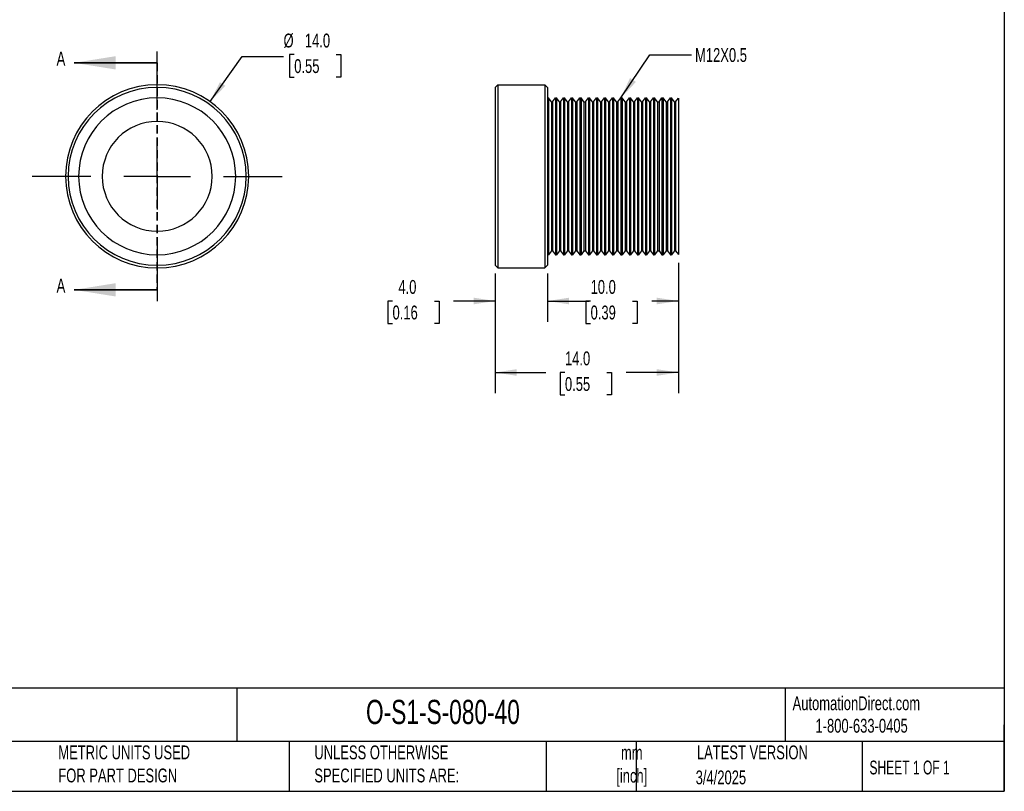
# Model space of a CAD drawing. Header units: millimetres. Extents: x 3 to 137, y 3 to 105.
# Tile 2 of 3: x 61 to 137, y 3 to 62. Entities that reach past the tile are written whole.
import ezdxf

# ---------------------------------------------------------------- set-up
doc = ezdxf.new("R2010")
doc.units = ezdxf.units.MM
doc.header["$LTSCALE"] = 0.5
doc.linetypes.add('CENTERX2', pattern=[20.32, 12.7, -2.54, 2.54, -2.54])
doc.linetypes.add('HIDDEN', pattern=[1.905, 1.27, -0.635])
doc.layers.add('CENTER', color=40, linetype='CENTERX2')
doc.layers.add('DIMENSIONS', color=140, linetype='Continuous', lineweight=25)
doc.layers.add('TEXT', color=140, linetype='Continuous', lineweight=25)
doc.styles.add('SLDTEXTSTYLE0', font='TXT', dxfattribs={"width": 0.7})
doc.styles.add('SLDTEXTSTYLE1', font='TXT', dxfattribs={"width": 0.65})
doc.dimstyles.new('SLDDIMSTYLE0', dxfattribs={"dimtxt": 1.079004, "dimasz": 1.651, "dimexe": 0, "dimexo": 0.0625, "dimgap": 0.269751, "dimtad": 0, "dimtih": 1, "dimtoh": 1, "dimrnd": 1e-09, "dimzin": 4, "dimdsep": 46, "dimtxsty": 'SLDTEXTSTYLE0', "dimsah": 1, "dimcen": 0, "dimadec": 0, "dimazin": 1, "dimtfac": 1, "dimtofl": 0, "dimtmove": 0, "dimatfit": 3, "dimfxl": 0, "dimfrac": 2, "dimtolj": 1, "dimtzin": 12, "dimarcsym": 0})
doc.dimstyles.new('SLDDIMSTYLE1', dxfattribs={"dimtxt": 1.079004, "dimasz": 1.651, "dimexe": 0, "dimexo": 0.0625, "dimgap": 0.269751, "dimtad": 0, "dimtih": 1, "dimtoh": 1, "dimrnd": 1e-09, "dimzin": 4, "dimdsep": 46, "dimtxsty": 'SLDTEXTSTYLE0', "dimsah": 1, "dimcen": 0.09, "dimadec": 0, "dimazin": 1, "dimtfac": 1, "dimtmove": 0, "dimatfit": 0, "dimfxl": 0, "dimfrac": 2, "dimtolj": 1, "dimtzin": 12, "dimarcsym": 0})
doc.dimstyles.new('SLDDIMSTYLE2', dxfattribs={"dimtxt": 1.079004, "dimasz": 1.651, "dimexe": 0, "dimexo": 0.0625, "dimgap": 0.269751, "dimtad": 0, "dimtih": 1, "dimtoh": 1, "dimrnd": 1e-09, "dimzin": 4, "dimdsep": 46, "dimtxsty": 'SLDTEXTSTYLE0', "dimsah": 1, "dimcen": 0.09, "dimadec": 0, "dimazin": 1, "dimtfac": 1, "dimtofl": 0, "dimtmove": 0, "dimatfit": 3, "dimfxl": 0, "dimfrac": 2, "dimtolj": 1, "dimtzin": 12, "dimarcsym": 0})
doc.dimstyles.new('SLDDIMSTYLE3', dxfattribs={"dimtxt": 0.18, "dimasz": 1.651, "dimexe": 0, "dimexo": 0.0625, "dimgap": 0, "dimtad": 0, "dimtih": 1, "dimtoh": 1, "dimdec": 0, "dimrnd": 1e-09, "dimzin": 0, "dimdsep": 46, "dimtxsty": 'Standard', "dimsah": 1, "dimcen": 0.09, "dimadec": 0, "dimazin": 0, "dimtfac": 1.651, "dimtdec": 0, "dimtofl": 0, "dimtmove": 0, "dimatfit": 3, "dimfxl": 0, "dimfrac": 2, "dimtolj": 1, "dimtzin": 0, "dimarcsym": 0})

# ---------------------------------------------------------------- blocks, each defined once
blk = doc.blocks.new('_D')
at = {"layer": 'DIMENSIONS'}
for p, q in [((82.266, 59.512), (81.903, 59.512)), ((81.903, 59.512), (81.903, 57.798)), ((85.472, 59.512), (85.834, 59.512)), ((85.834, 59.512), (85.834, 57.798)), ((75.838, 55.917), (78.276, 59.361)), ((78.276, 59.361), (81.451, 59.361)), ((81.903, 57.798), (82.266, 57.798)), ((85.834, 57.798), (85.472, 57.798))]:
    blk.add_line(p, q, dxfattribs=at)
blk.add_solid([(75.838, 55.917), (77, 57.118), (76.585, 57.411)], dxfattribs=at)
at = {"layer": 'DIMENSIONS', "char_height": 1.0583, "attachment_point": 1, "style": 'SLDTEXTSTYLE0'}
for s, insert in [('%%c', (81.451, 61.118)), ('14.0', (83.08, 61.118)), ('0.55', (82.266, 59.162))]:
    blk.add_mtext(s, dxfattribs=dict(at, insert=insert))
blk = doc.blocks.new('SW_CENTERMARKSYMBOL_0')
at = {"layer": 'CENTER', "color": 0}
for p, q in [((0, 5.08), (0, 9.54)), ((0, 0), (0, 2.54)), ((-5.08, 0), (-9.54, 0)), ((0, 0), (-2.54, 0)), ((0, 0), (0, -2.54)), ((0, 0), (2.54, 0)), ((5.08, 0), (9.54, 0)), ((0, -5.08), (0, -9.54))]:
    blk.add_line(p, q, dxfattribs=at)
blk = doc.blocks.new('_D_1')
at = {"layer": 'DIMENSIONS'}
for p, q in [((97.623, 42.769), (97.623, 39.082)), ((101.623, 42.769), (101.623, 39.082)), ((89.778, 40.67), (89.415, 40.67)), ((89.415, 40.67), (89.415, 38.955)), ((92.984, 40.67), (93.346, 40.67)), ((93.346, 40.67), (93.346, 38.955)), ((97.623, 40.67), (94.446, 40.67)), ((101.623, 40.67), (104.798, 40.67)), ((89.415, 38.955), (89.778, 38.955)), ((93.346, 38.955), (92.984, 38.955))]:
    blk.add_line(p, q, dxfattribs=at)
for points in [[(97.623, 40.67), (95.972, 40.924), (95.972, 40.416)], [(101.623, 40.67), (103.274, 40.416), (103.274, 40.924)]]:
    blk.add_solid(points, dxfattribs=at)
at = {"layer": 'DIMENSIONS', "char_height": 1.0583, "attachment_point": 1, "style": 'SLDTEXTSTYLE0'}
for s, insert in [('4.0', (90.226, 42.276)), ('0.16', (89.778, 40.319))]:
    blk.add_mtext(s, dxfattribs=dict(at, insert=insert))
blk = doc.blocks.new('_D_2')
at = {"layer": 'DIMENSIONS'}
for p, q in [((111.618, 43.585), (111.618, 39.082)), ((101.623, 42.769), (101.623, 39.082)), ((101.623, 40.67), (103.451, 40.67)), ((104.913, 40.67), (104.551, 40.67)), ((104.551, 40.67), (104.551, 38.955)), ((108.119, 40.67), (108.482, 40.67)), ((108.482, 40.67), (108.482, 38.955)), ((111.618, 40.67), (109.581, 40.67)), ((104.551, 38.955), (104.913, 38.955)), ((108.482, 38.955), (108.119, 38.955))]:
    blk.add_line(p, q, dxfattribs=at)
for points in [[(101.623, 40.67), (103.274, 40.416), (103.274, 40.924)], [(111.618, 40.67), (109.967, 40.924), (109.967, 40.416)]]:
    blk.add_solid(points, dxfattribs=at)
at = {"layer": 'DIMENSIONS', "char_height": 1.0583, "attachment_point": 1, "style": 'SLDTEXTSTYLE0'}
for s, insert in [('10.0', (104.913, 42.276)), ('0.39', (104.913, 40.319))]:
    blk.add_mtext(s, dxfattribs=dict(at, insert=insert))
blk = doc.blocks.new('_D_3')
at = {"layer": 'DIMENSIONS'}
for p, q in [((111.618, 43.585), (111.618, 33.616)), ((97.623, 42.769), (97.623, 33.616)), ((97.623, 35.204), (101.491, 35.204)), ((102.953, 35.204), (102.591, 35.204)), ((102.591, 35.204), (102.591, 33.489)), ((106.16, 35.204), (106.522, 35.204)), ((106.522, 35.204), (106.522, 33.489)), ((111.618, 35.204), (107.622, 35.204)), ((102.591, 33.489), (102.953, 33.489)), ((106.522, 33.489), (106.16, 33.489))]:
    blk.add_line(p, q, dxfattribs=at)
for points in [[(97.623, 35.204), (99.274, 34.95), (99.274, 35.458)], [(111.618, 35.204), (109.967, 35.458), (109.967, 34.95)]]:
    blk.add_solid(points, dxfattribs=at)
at = {"layer": 'DIMENSIONS', "char_height": 1.0583, "attachment_point": 1, "style": 'SLDTEXTSTYLE0'}
for s, insert in [('14.0', (102.953, 36.81)), ('0.55', (102.953, 34.853))]:
    blk.add_mtext(s, dxfattribs=dict(at, insert=insert))

msp = doc.modelspace()

# ---------------------------------------------------------------- linework, layer by layer
at = {"color": 7, "linetype": 'Continuous', "lineweight": 35}
for p, q in [((71.79369, 58.88371), (65.44369, 58.88371)), ((71.79369, 41.52371), (65.44369, 41.52371))]:
    msp.add_line(p, q, dxfattribs=at)
at = {"color": 7, "linetype": 'HIDDEN', "lineweight": 35}
msp.add_line((71.79369, 58.88371), (71.79369, 41.52371), dxfattribs=at)
for p, q in [((71.79369, 57.00371), (71.79369, 57.20371)), ((97.62305, 57.00371), (97.82305, 57.20371)), ((97.82305, 57.20371), (97.82305, 43.20371)), ((97.82305, 57.20371), (101.42305, 57.20371)), ((101.42305, 57.20371), (101.42305, 43.20371)), ((101.62305, 57.00371), (101.42305, 57.20371)), ((97.62305, 57.00371), (97.62305, 43.40371)), ((101.62305, 57.00371), (101.62305, 43.40371)), ((101.62305, 56.20371), (101.69308, 56.20371)), ((101.69308, 56.20371), (101.69308, 44.20371)), ((101.91808, 55.90371), (101.69308, 56.20371)), ((101.91808, 55.90371), (101.91808, 44.50371)), ((101.91808, 55.90371), (101.99308, 55.90371)), ((101.99308, 55.90371), (102.21808, 56.20371)), ((101.99308, 55.90371), (101.99308, 44.50371)), ((102.21808, 56.20371), (102.21808, 44.20371)), ((102.21808, 56.20371), (102.30558, 56.20371)), ((102.30558, 56.20371), (102.30558, 44.20371)), ((102.53058, 55.90371), (102.30558, 56.20371)), ((102.53058, 55.90371), (102.53058, 44.50371)), ((102.53058, 55.90371), (102.60558, 55.90371)), ((102.60558, 55.90371), (102.83058, 56.20371)), ((102.60558, 55.90371), (102.60558, 44.50371)), ((102.83058, 56.20371), (102.83058, 44.20371)), ((102.83058, 56.20371), (102.91808, 56.20371)), ((102.91808, 56.20371), (102.91808, 44.20371)), ((103.14308, 55.90371), (102.91808, 56.20371)), ((103.14308, 55.90371), (103.14308, 44.50371)), ((103.14308, 55.90371), (103.21808, 55.90371)), ((103.21808, 55.90371), (103.44308, 56.20371)), ((103.21808, 55.90371), (103.21808, 44.50371)), ((103.44308, 56.20371), (103.44308, 44.20371)), ((103.44308, 56.20371), (103.53058, 56.20371)), ((103.53058, 56.20371), (103.53058, 44.20371)), ((103.75558, 55.90371), (103.53058, 56.20371)), ((103.75558, 55.90371), (103.75558, 44.50371)), ((103.75558, 55.90371), (103.86808, 55.90371)), ((103.86808, 55.90371), (104.09308, 56.20371)), ((103.86808, 55.90371), (103.86808, 44.50371)), ((104.09308, 56.20371), (104.09308, 44.20371)), ((104.09308, 56.20371), (104.18058, 56.20371)), ((104.18058, 56.20371), (104.18058, 44.20371)), ((104.40558, 55.90371), (104.18058, 56.20371)), ((104.40558, 55.90371), (104.40558, 44.50371)), ((104.40558, 55.90371), (104.51808, 55.90371)), ((104.51808, 55.90371), (104.74308, 56.20371)), ((104.51808, 55.90371), (104.51808, 44.50371)), ((104.74308, 56.20371), (104.74308, 44.20371)), ((104.74308, 56.20371), (104.83058, 56.20371)), ((104.83058, 56.20371), (104.83058, 44.20371)), ((105.05558, 55.90371), (104.83058, 56.20371)), ((105.05558, 55.90371), (105.05558, 44.50371)), ((105.05558, 55.90371), (105.13058, 55.90371)), ((105.13058, 55.90371), (105.35558, 56.20371)), ((105.13058, 55.90371), (105.13058, 44.50371)), ((105.35558, 56.20371), (105.35558, 44.20371)), ((105.35558, 56.20371), (105.44308, 56.20371)), ((105.44308, 56.20371), (105.44308, 44.20371)), ((105.66808, 55.90371), (105.44308, 56.20371)), ((105.66808, 55.90371), (105.66808, 44.50371)), ((105.66808, 55.90371), (105.74308, 55.90371)), ((105.74308, 55.90371), (105.96808, 56.20371)), ((105.74308, 55.90371), (105.74308, 44.50371)), ((105.96808, 56.20371), (105.96808, 44.20371)), ((105.96808, 56.20371), (106.05558, 56.20371)), ((106.05558, 56.20371), (106.05558, 44.20371)), ((106.28058, 55.90371), (106.05558, 56.20371)), ((106.28058, 55.90371), (106.28058, 44.50371)), ((106.28058, 55.90371), (106.35558, 55.90371)), ((106.35558, 55.90371), (106.58058, 56.20371)), ((106.35558, 55.90371), (106.35558, 44.50371)), ((106.58058, 56.20371), (106.58058, 44.20371)), ((106.58058, 56.20371), (106.66808, 56.20371)), ((106.66808, 56.20371), (106.66808, 44.20371)), ((106.89308, 55.90371), (106.66808, 56.20371)), ((106.89308, 55.90371), (106.89308, 44.50371)), ((106.89308, 55.90371), (107.00558, 55.90371)), ((107.00558, 55.90371), (107.23058, 56.20371)), ((107.00558, 55.90371), (107.00558, 44.50371)), ((107.23058, 56.20371), (107.23058, 44.20371)), ((107.23058, 56.20371), (107.31808, 56.20371)), ((107.31808, 56.20371), (107.31808, 44.20371)), ((107.54308, 55.90371), (107.31808, 56.20371)), ((107.54308, 55.90371), (107.54308, 44.50371)), ((107.54308, 55.90371), (107.65558, 55.90371)), ((107.65558, 55.90371), (107.88058, 56.20371)), ((107.65558, 55.90371), (107.65558, 44.50371)), ((107.88058, 56.20371), (107.88058, 44.20371)), ((107.88058, 56.20371), (107.96808, 56.20371)), ((107.96808, 56.20371), (107.96808, 44.20371)), ((108.19308, 55.90371), (107.96808, 56.20371)), ((108.19308, 55.90371), (108.19308, 44.50371)), ((108.19308, 55.90371), (108.26808, 55.90371)), ((108.26808, 55.90371), (108.49308, 56.20371)), ((108.26808, 55.90371), (108.26808, 44.50371)), ((108.49308, 56.20371), (108.49308, 44.20371)), ((108.49308, 56.20371), (108.58058, 56.20371)), ((108.58058, 56.20371), (108.58058, 44.20371)), ((108.80558, 55.90371), (108.58058, 56.20371)), ((108.80558, 55.90371), (108.80558, 44.50371)), ((108.80558, 55.90371), (108.88058, 55.90371)), ((108.88058, 55.90371), (109.10558, 56.20371)), ((108.88058, 55.90371), (108.88058, 44.50371)), ((109.10558, 56.20371), (109.10558, 44.20371)), ((109.10558, 56.20371), (109.19308, 56.20371)), ((109.19308, 56.20371), (109.19308, 44.20371)), ((109.41808, 55.90371), (109.19308, 56.20371)), ((109.41808, 55.90371), (109.41808, 44.50371)), ((109.41808, 55.90371), (109.49308, 55.90371)), ((109.49308, 55.90371), (109.71808, 56.20371)), ((109.49308, 55.90371), (109.49308, 44.50371)), ((109.71808, 56.20371), (109.71808, 44.20371)), ((109.71808, 56.20371), (109.80558, 56.20371)), ((109.80558, 56.20371), (109.80558, 44.20371)), ((110.03058, 55.90371), (109.80558, 56.20371)), ((110.03058, 55.90371), (110.03058, 44.50371)), ((110.03058, 55.90371), (110.14308, 55.90371)), ((110.14308, 55.90371), (110.36808, 56.20371)), ((110.14308, 55.90371), (110.14308, 44.50371)), ((110.36808, 56.20371), (110.36808, 44.20371)), ((110.36808, 56.20371), (110.45558, 56.20371)), ((110.45558, 56.20371), (110.45558, 44.20371)), ((110.68058, 55.90371), (110.45558, 56.20371)), ((110.68058, 55.90371), (110.68058, 44.50371)), ((110.68058, 55.90371), (110.79308, 55.90371)), ((110.79308, 55.90371), (111.01808, 56.20371)), ((110.79308, 55.90371), (110.79308, 44.50371)), ((111.01808, 56.20371), (111.01808, 44.20371)), ((111.01808, 56.20371), (111.10558, 56.20371)), ((111.10558, 56.20371), (111.10558, 44.20371)), ((111.33058, 55.90371), (111.10558, 56.20371)), ((111.33058, 55.90371), (111.33058, 44.50371)), ((111.33058, 55.90371), (111.40558, 55.90371)), ((111.40558, 55.90371), (111.61808, 56.18705)), ((111.40558, 55.90371), (111.40558, 44.50371)), ((111.61808, 56.18705), (111.61808, 44.22038)), ((101.91808, 44.50371), (101.69308, 44.20371)), ((101.91808, 44.50371), (101.99308, 44.50371)), ((101.99308, 44.50371), (102.21808, 44.20371)), ((102.53058, 44.50371), (102.30558, 44.20371)), ((102.53058, 44.50371), (102.60558, 44.50371)), ((102.60558, 44.50371), (102.83058, 44.20371)), ((103.14308, 44.50371), (102.91808, 44.20371)), ((103.14308, 44.50371), (103.21808, 44.50371)), ((103.21808, 44.50371), (103.44308, 44.20371)), ((103.75558, 44.50371), (103.53058, 44.20371)), ((103.75558, 44.50371), (103.86808, 44.50371)), ((103.86808, 44.50371), (104.09308, 44.20371)), ((104.40558, 44.50371), (104.18058, 44.20371)), ((104.40558, 44.50371), (104.51808, 44.50371)), ((104.51808, 44.50371), (104.74308, 44.20371)), ((105.05558, 44.50371), (104.83058, 44.20371)), ((105.05558, 44.50371), (105.13058, 44.50371)), ((105.13058, 44.50371), (105.35558, 44.20371)), ((105.66808, 44.50371), (105.44308, 44.20371)), ((105.66808, 44.50371), (105.74308, 44.50371)), ((105.74308, 44.50371), (105.96808, 44.20371)), ((106.28058, 44.50371), (106.05558, 44.20371)), ((106.28058, 44.50371), (106.35558, 44.50371)), ((106.35558, 44.50371), (106.58058, 44.20371)), ((106.89308, 44.50371), (106.66808, 44.20371)), ((106.89308, 44.50371), (107.00558, 44.50371)), ((107.00558, 44.50371), (107.23058, 44.20371)), ((107.54308, 44.50371), (107.31808, 44.20371)), ((107.54308, 44.50371), (107.65558, 44.50371)), ((107.65558, 44.50371), (107.88058, 44.20371)), ((108.19308, 44.50371), (107.96808, 44.20371)), ((108.19308, 44.50371), (108.26808, 44.50371)), ((108.26808, 44.50371), (108.49308, 44.20371)), ((108.80558, 44.50371), (108.58058, 44.20371)), ((108.80558, 44.50371), (108.88058, 44.50371)), ((108.88058, 44.50371), (109.10558, 44.20371)), ((109.41808, 44.50371), (109.19308, 44.20371)), ((109.41808, 44.50371), (109.49308, 44.50371)), ((109.49308, 44.50371), (109.71808, 44.20371)), ((110.03058, 44.50371), (109.80558, 44.20371)), ((110.03058, 44.50371), (110.14308, 44.50371)), ((110.14308, 44.50371), (110.36808, 44.20371)), ((110.68058, 44.50371), (110.45558, 44.20371)), ((110.68058, 44.50371), (110.79308, 44.50371)), ((110.79308, 44.50371), (111.01808, 44.20371)), ((111.33058, 44.50371), (111.10558, 44.20371)), ((111.33058, 44.50371), (111.40558, 44.50371)), ((111.40558, 44.50371), (111.61808, 44.22038)), ((101.62305, 44.20371), (101.69308, 44.20371)), ((102.21808, 44.20371), (102.30558, 44.20371)), ((102.83058, 44.20371), (102.91808, 44.20371)), ((103.44308, 44.20371), (103.53058, 44.20371)), ((104.09308, 44.20371), (104.18058, 44.20371)), ((104.74308, 44.20371), (104.83058, 44.20371)), ((105.35558, 44.20371), (105.44308, 44.20371)), ((105.96808, 44.20371), (106.05558, 44.20371)), ((106.58058, 44.20371), (106.66808, 44.20371)), ((107.23058, 44.20371), (107.31808, 44.20371)), ((107.88058, 44.20371), (107.96808, 44.20371)), ((108.49308, 44.20371), (108.58058, 44.20371)), ((109.10558, 44.20371), (109.19308, 44.20371)), ((109.71808, 44.20371), (109.80558, 44.20371)), ((110.36808, 44.20371), (110.45558, 44.20371)), ((111.01808, 44.20371), (111.10558, 44.20371)), ((71.79369, 43.40371), (71.79369, 43.20371)), ((97.62305, 43.40371), (97.82305, 43.20371)), ((97.82305, 43.20371), (101.42305, 43.20371)), ((101.62305, 43.40371), (101.42305, 43.20371))]:
    msp.add_line(p, q)
for radius, start, end in [(7, 90, 270), (7, 270, 90), (6.8, 90, 270), (6.8, 270, 90), (6, 90, 270), (6, 270, 90), (4.2, 90, 270), (4.2, 270, 90)]:
    msp.add_arc((71.79369, 50.20371), radius, start, end)
at = {"color": 7, "linetype": 'Continuous', "lineweight": 35}
for points in [[(65.44369, 58.88371), (68.61869, 58.37571), (68.61869, 59.39171)], [(65.44369, 41.52371), (68.61869, 41.01571), (68.61869, 42.03171)]]:
    msp.add_solid(points, dxfattribs=at)
at = {"layer": 'TEXT'}
for p, q in [((136.525, 104.775), (136.525, 3.175)), ((136.525, 11.06305), (3.175, 11.06305)), ((77.87945, 11.06305), (77.87945, 6.985)), ((119.78769, 11.06305), (119.78769, 6.985)), ((136.525, 3.175), (136.525, 8.255)), ((136.525, 6.985), (3.175, 6.985)), ((81.89009, 6.985), (81.89009, 3.175)), ((101.51215, 6.985), (101.51215, 3.175)), ((108.40605, 6.985), (108.40605, 3.175)), ((125.67437, 6.985), (125.67437, 3.175)), ((3.175, 3.175), (136.525, 3.175))]:
    msp.add_line(p, q, dxfattribs=at)

# ---------------------------------------------------------------- block references
at = {"layer": 'CENTER'}
msp.add_blockref('SW_CENTERMARKSYMBOL_0', (71.79369, 50.20371), dxfattribs=at)

# ---------------------------------------------------------------- texts
at = {"color": 7, "linetype": 'Continuous', "char_height": 1.079, "attachment_point": 1, "style": 'SLDTEXTSTYLE0'}
for insert in [(64.10444, 59.74072), (64.10444, 42.38072)]:
    msp.add_mtext('A', dxfattribs=dict(at, insert=insert))
at = {"color": 179, "linetype": 'Continuous', "lineweight": 18, "char_height": 1.0583333, "attachment_point": 1, "style": 'SLDTEXTSTYLE0'}
for s, insert in [('AutomationDirect.com', (120.34748, 10.43827)), ('1-800-633-0405', (122.09579, 8.71851))]:
    msp.add_mtext(s, dxfattribs=dict(at, insert=insert))
at = {"layer": 'DIMENSIONS', "insert": (112.8955, 60.01125), "char_height": 1.058333, "attachment_point": 1, "style": 'SLDTEXTSTYLE0'}
msp.add_mtext('M12X0.5', dxfattribs=at)
at = {"layer": 'TEXT'}
for s, insert, char_height, attachment_point, style in [('O-S1-S-080-40', (87.7509, 10.1713), 1.8520833, 1, 'SLDTEXTSTYLE0'), ('METRIC UNITS USED ^JFOR PART DESIGN', (64.23919, 6.682), 1.0583333, 1, 'SLDTEXTSTYLE0'), ('UNLESS OTHERWISE ^JSPECIFIED UNITS ARE:', (83.80396, 6.682), 1.0583333, 1, 'SLDTEXTSTYLE0'), ('mm^J[inch]', (108.05828, 6.66457), 1.058333, 2, 'SLDTEXTSTYLE0'), ('LATEST VERSION', (117.27607, 6.682), 1.0583333, 2, 'SLDTEXTSTYLE0'), ('SHEET 1 OF 1', (126.22064, 5.52575), 1.0583333, 1, 'SLDTEXTSTYLE1'), ('3/4/2025', (114.86961, 4.76839), 1.058333, 2, 'SLDTEXTSTYLE0')]:
    msp.add_mtext(s, dxfattribs=dict(at, insert=insert, char_height=char_height, attachment_point=attachment_point, style=style))

# ---------------------------------------------------------------- dimensions: what is measured, and where the dimension line sits
at = {"layer": 'DIMENSIONS'}
dim = msp.add_diameter_dim_2p(p1=(67.74908, 44.49047), p2=(75.8383, 55.91695), dimstyle='SLDDIMSTYLE0', dxfattribs=at)
dim.commit()
dim.dimension.update_dxf_attribs({"geometry": '_D', "text_midpoint": (83.86892, 59.36057), "dimtype": 163})
for base, p1, p2, dimstyle, picture, middle in [((111.61808, 35.20371), (97.62305, 43.40371), (111.61808, 44.22038), 'SLDDIMSTYLE2', '_D_3', (104.55649, 35.20371)), ((111.61808, 40.6699), (101.62305, 43.40371), (111.61808, 44.22038), 'SLDDIMSTYLE2', '_D_2', (106.51616, 40.6699)), ((101.62305, 40.6699), (97.62305, 43.40371), (101.62305, 43.40371), 'SLDDIMSTYLE1', '_D_1', (91.38086, 40.6699))]:
    dim = msp.add_linear_dim(base=base, p1=p1, p2=p2, dimstyle=dimstyle, dxfattribs=at)
    dim.commit()
    dim.dimension.update_dxf_attribs({"geometry": picture, "text_midpoint": middle, "dimtype": 160})

# ---------------------------------------------------------------- leaders
msp.add_leader([(107.23058, 56.20371), (109.43687, 59.49204), (112.61187, 59.49204)], dimstyle='SLDDIMSTYLE3', dxfattribs=at)

doc.saveas('drawing.dxf')
